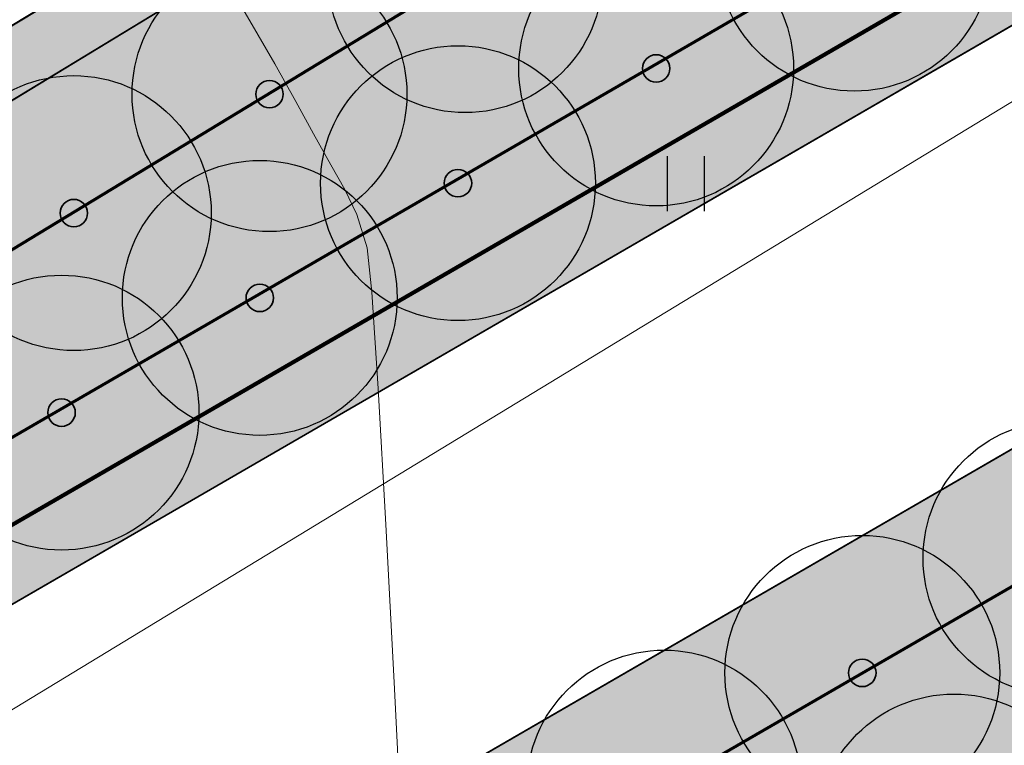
# Model space of a CAD drawing. Header units: millimetres. Extents: x -76021 to 1074922, y 19208 to 400534.
# Tile 70 of 108: x 169546 to 180296, y 279977 to 287895. Entities that reach past the tile are written whole.
import ezdxf

# ---------------------------------------------------------------- set-up
doc = ezdxf.new("R2010")
doc.units = ezdxf.units.MM
doc.layers.get('Defpoints').update_dxf_attribs({"color": 4, "lineweight": 30})
for name, color, linetype in [('(031) Горизонтали', 42, 'Continuous'), ('(036) Растительность', 7, 'Continuous'), ('(040) Ограда', 7, 'Continuous'), ('GLUXOY OG', 7, 'Continuous')]:
    doc.layers.add(name, color=color, linetype=linetype)
doc.layers.add('В3', color=5, linetype='производственный водопровод', lineweight=50)
doc.styles.add('BLACK', font='tahomabd.ttf')
doc.styles.get("Standard").update_dxf_attribs({"font": 'arial.ttf'})
doc.linetypes.add('ОГРАДА_БЕТ', pattern='A,4,["|",Standard,S=0.8,R=0,X=0,Y=-0.8],4', length=8)
doc.linetypes.add('ОГРАДА_ГЛИН', pattern='A,4,["|",Standard,S=0.8,R=0,X=0,Y=-0.8],0.5,["|",Standard,S=0.8,R=0,X=0,Y=-0.8],3.5', length=8)
doc.linetypes.add('производственный водопровод', pattern='A,5,-0.5,["В3",Standard,S=0.7,R=0,X=0,Y=-0.35],-2', length=7.5)
doc.dimstyles.new('genplan dimension', dxfattribs={"dimtxt": 1100, "dimasz": 450, "dimexe": 450, "dimexo": 0, "dimgap": 80, "dimtad": 1, "dimlfac": 0.001, "dimtxsty": 'BLACK', "dimblk": 'OBLIQUE', "dimcen": 0, "dimclrd": 186, "dimclre": 186, "dimclrt": 186, "dimadec": 1, "dimazin": 0, "dimtfac": 1, "dimtmove": 0, "dimatfit": 3, "dimldrblk": 'OBLIQUE', "dimfxl": 1, "dimlwd": 9, "dimlwe": 9, "dimarcsym": 0})

# ---------------------------------------------------------------- blocks, each defined once
blk = doc.blocks.new('_OBLIQUE')
at = {"color": 0, "linetype": 'ByBlock'}
blk.add_line((-0.5, -0.5), (0.5, 0.5), dxfattribs=at)
blk = doc.blocks.new('*D290')
at = {"color": 186, "lineweight": 9, "transparency": 16777216}
for p, q in [((2255842.21373015, -554331.2133756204), (2330361.64044784, -509046.6128842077)), ((2330349.808324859, -509027.1421808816), (2330595.333913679, -509431.1741459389)), ((2255830.381608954, -554311.7426752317), (2256075.907195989, -554715.7746373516))]:
    blk.add_line(p, q, dxfattribs=at)
at = {"layer": 'Defpoints', "color": 0, "transparency": 16777216}
for p in [(2330349.808324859, -509027.1421808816), (2330361.64044784, -509046.6128842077), (2255830.381608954, -554311.7426752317)]:
    blk.add_point(p, dxfattribs=at)
at = {"color": 186, "lineweight": 9, "transparency": 16777216}
for p, xscale, yscale, zscale, rotation in [((2330361.64044784, -509046.6128842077), 450.0000000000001, 450.0000000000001, 450.0000000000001, 31.28656990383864), ((2255842.21373015, -554331.2133756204), 450, 450, 450, 211.2865699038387)]:
    blk.add_blockref('_OBLIQUE', p, dxfattribs=dict(at, xscale=xscale, yscale=yscale, zscale=zscale, rotation=rotation))
at = {"color": 186, "transparency": 16777216, "insert": (2292697.259500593, -531023.0002948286), "char_height": 1100, "attachment_point": 5, "rotation": 31.28656990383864, "style": 'BLACK'}
blk.add_mtext('87,2', dxfattribs=at)
blk = doc.blocks.new('I04010')
for p, q in [((-0.4122729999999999, 0.0071460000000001), (-0.4122729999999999, 1.207145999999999)), ((0.3877269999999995, 1.207145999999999), (0.3877269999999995, 0.0071460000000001))]:
    blk.add_line(p, q)
blk = doc.blocks.new('A$C05d28b1e')
at = {"layer": '(031) Горизонтали', "color": 42, "linetype": 'Continuous', "lineweight": 0, "ltscale": 600}
blk.add_lwpolyline([(-101011.7616872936, 73893.19719672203), (-101109.272908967, 75866.46392606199), (-101202.7453450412, 77660.6342601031), (-101287.1310437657, 79146.93015097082), (-101357.3820533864, 80196.57355074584), (-101408.4504221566, 80680.78641158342), (-101521.9669854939, 81044.44443070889), (-101650.5839243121, 81318.20806139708), (-101804.7058933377, 81584.4771605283), (-101994.7375473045, 81925.65158501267), (-102184.9705063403, 82278.69662994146), (-102416.4093635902, 82689.19715802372), (-102687.6554045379, 83158.8261539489), (-102997.3099146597, 83689.2566023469)], dxfattribs=at)
at = {"layer": '(040) Ограда', "linetype": 'ОГРАДА_БЕТ', "ltscale": 600, "flags": 128}
blk.add_lwpolyline([(-64714.22453771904, 129604.5693745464), (-68996.00000000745, 126975), (-60133, 110541), (-137151.0000000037, 63738), (-199777.9999999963, 25699), (-120282.0000000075, -95139.0000000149), (-115667.8203322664, -101674.2387862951)], dxfattribs=at)
at = {"layer": '(036) Растительность', "linetype": 'Continuous', "xscale": 500, "yscale": 500, "zscale": 500}
blk.add_blockref('I04010', (-97924.1780786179, 81078.43723458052), dxfattribs=at)
blk = doc.blocks.new('фонтан разбрызгиватель')
h = blk.add_hatch(color=256)
h.dxf.hatch_style = 1
h.set_gradient(color1=(0, 0, 255), color2=(0, 0, 255), tint=1)
h.paths.add_polyline_path([(150, 3.552713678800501e-15, 1), (-150, 0, 1)])
at = {"lineweight": 35}
blk.add_circle((0, 0), 150, dxfattribs=at)
blk = doc.blocks.new('A$C2cdd6916')
dim = blk.add_linear_dim(base=(19119.19873189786, 52493.96583542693), p1=(-55412.06010698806, 7228.836044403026), p2=(19107.36660891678, 52513.43653875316), angle=31.28656990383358, dimstyle='genplan dimension')
dim.commit()
dim.dimension.update_dxf_attribs({"geometry": '*D290', "text_midpoint": (-18545.18221534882, 30517.57842480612), "insert": (-2311242.441715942, 561540.5787196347)})

msp = doc.modelspace()

# ---------------------------------------------------------------- block references
at = {"color": 5, "lineweight": 50}
msp.add_blockref('A$C05d28b1e', (274748.0189126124, 204725.4916361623), dxfattribs=at)

# ---------------------------------------------------------------- next in the draw order: hatches: boundary and pattern name
at = {"true_color": 0xb1ab95}
h = msp.add_hatch(color=253, dxfattribs=at)
h.dxf.hatch_style = 1
edge = h.paths.add_edge_path(flags=17)
edge.add_line((190328.8115194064, 64219.34350759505), (189915.2989301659, 64787.52197525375))
edge.add_line((189915.2989301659, 64787.52197525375), (188931.7371165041, 63929.74618648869))
edge.add_line((188931.7371165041, 63929.74618648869), (151545.0957390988, 115300.0917611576))
edge.add_line((151545.0957390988, 115300.0917611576), (96229.85692333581, 199382.0937237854))
edge.add_arc((101661.2419605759, 203797.9805630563), 7000.000000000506, 211.2865698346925, 219.1121955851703, ccw=False)
edge.add_line((95679.17788481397, 200162.748879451), (95229.83590038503, 200902.1770030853))
edge.add_line((95229.8359003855, 200902.1770030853), (75953.59151628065, 230203.0577881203))
edge.add_line((75953.59151628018, 230203.0577881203), (203746.1376435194, 307844.0417010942))
edge.add_line((203746.1376435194, 307844.0417010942), (208840.8149549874, 298765.7102158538))
edge.add_line((208840.8149549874, 298765.7102158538), (206029.762004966, 297103.9444845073))
edge.add_line((206029.7620049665, 297103.9444845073), (209083.0761358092, 291938.9398554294))
edge.add_line((209083.0761358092, 291938.9398554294), (211777.9208457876, 293532.0085986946))
edge.add_line((211777.9208457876, 293532.0085986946), (265113.0759293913, 198492.7768546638))
edge.add_line((265113.0759293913, 198492.7768546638), (234488.7766821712, 178231.3811968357))
edge.add_line((234488.7766821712, 178231.3811968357), (234257.3093723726, 173182.1926990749))
edge.add_line((234257.3093723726, 173182.1926990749), (235613.6937479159, 171344.20502375))
edge.add_line((235613.6937479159, 171344.20502375), (214742.6378491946, 152596.9864922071))
edge.add_line((214742.6378491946, 152596.9864922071), (245709.9505198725, 112669.3462957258))
edge.add_line((245709.9505198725, 112669.3462957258), (199133.622313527, 72677.8930969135))
edge.add_line((199133.622313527, 72677.8930969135), (196266.373438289, 76016.19928271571))
edge.add_line((196266.373438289, 76016.19928271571), (191895.9370879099, 72262.46070618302))
edge.add_line((191895.9370879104, 72262.46070618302), (194913.0877567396, 68116.80688964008))
edge.add_line((194913.0877567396, 68116.80688964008), (196023.6318268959, 69085.32539300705))
edge.add_line((196023.6318268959, 69085.32539300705), (193482.8209173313, 72043.56346212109))
edge.add_line((193482.8209173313, 72043.56346212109), (196137.9211900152, 74324.01134400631))
edge.add_line((196137.9211900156, 74324.01134400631), (198679.2696412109, 71365.14742111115))
edge.add_line((198679.2696412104, 71365.14742111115), (246671.2362948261, 112572.0987257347))
edge.add_line((246671.2362948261, 112572.0987257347), (215694.8803442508, 152511.3988563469))
edge.add_line((215694.8803442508, 152511.3988563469), (236554.4461256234, 171248.2965041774))
edge.add_line((236554.4461256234, 171248.2965041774), (234967.9427161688, 173398.1102044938))
edge.add_line((234967.9427161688, 173398.1102044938), (235171.7490106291, 177843.9060218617))
edge.add_line((235171.7490106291, 177843.9060218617), (266041.9258541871, 198267.9771819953))
edge.add_line((266041.9258541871, 198267.9771819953), (204001.9566487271, 308818.532467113))
edge.add_line((204001.9566487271, 308818.532467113), (74969.9921882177, 230424.5339082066))
edge.add_line((74969.99218821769, 230424.5339082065), (150969.3871510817, 114901.5530220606))
edge.add_line((150969.3871510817, 114901.5530220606), (188815.639498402, 62899.68844796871))
edge.add_line((188815.639498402, 62899.68844796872), (190328.8115194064, 64219.34350759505))
h.paths.add_polyline_path([(150640.4108150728, 114673.816599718), (74407.93542932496, 230551.0916911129), (204148.1389374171, 309375.3843334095), (266572.6972397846, 198139.5202261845), (235562.0189126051, 177622.4916361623), (235374.0189126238, 173521.4916361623), (237092.018912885, 171193.4916358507), (216239.0189128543, 152462.4916358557), (247218.7345077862, 112518.8597547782), (198939.8664395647, 71061.73744806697), (199460.8595321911, 70455.15094666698), (196805.7592595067, 68174.70306478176), (196284.2618846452, 68781.87669641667), (195149.3806648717, 67792.1334795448), (196323.6013511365, 66178.71969820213), (201153.0474708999, 70326.6986983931), (200306.3625593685, 71312.48458604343), (248180.0016167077, 112421.6362517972), (217191.26140791, 152376.9039999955), (238032.7712905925, 171097.5831162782), (236084.6522564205, 173737.4091415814), (236244.9912410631, 177235.0164611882), (267501.5471645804, 197914.7205535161), (204403.9579426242, 310349.8750994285), (73424.33610126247, 230772.5678111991), (150064.7022270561, 114275.277860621), (188633.2003842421, 61281.0262874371), (190978.6170167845, 63326.49162984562), (190565.1044275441, 63894.67009750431), (188749.2980023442, 62311.08402595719)])
at = {"true_color": 0xbdffbd, "transparency": 33554687}
h = msp.add_hatch(color=254, dxfattribs=at)
h.dxf.hatch_style = 1
h.paths.add_polyline_path([(214820.8800540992, 216948.7253162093), (217126.1156239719, 218322.0207615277), (215603.6625730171, 220877.6346598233), (209171.3314113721, 217045.7091063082), (215496.6642266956, 206427.9048698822), (221928.9953883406, 210259.8304233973), (220406.5423373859, 212815.4443216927), (218101.3067675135, 211442.1488763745)], flags=16)
h.paths.add_polyline_path([(224023.6489053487, 225893.6638374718), (217321.8775845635, 221901.2249949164), (218844.3306355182, 219345.6110966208), (221149.5662053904, 220718.9065419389), (224429.9929188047, 215212.3301021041), (222124.7573489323, 213839.0346567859), (223647.210399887, 211283.4207584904), (230348.9817206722, 215275.8596010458)], flags=16)
h.paths.add_polyline_path([(198145.9180665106, 256389.507595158), (196714.6222119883, 258810.6963092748), (195945.5755586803, 258343.3554829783), (195452.2226863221, 259155.207035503), (180753.4366827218, 250222.9234517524), (181792.0743087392, 248513.7622885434), (184954.0224606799, 250435.2418966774), (185778.5186348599, 249078.4675946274)], flags=17)
h.paths.add_polyline_path([(112361.9479704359, 220188.4503307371), (111031.9257359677, 219380.2110810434), (111784.9358170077, 218141.0728544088), (110930.4036978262, 217621.7834914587), (111501.6587876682, 216681.7376184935), (112356.2343066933, 217201.0533550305), (113109.2443877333, 215961.9151283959), (114308.0171651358, 216690.3955891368)], flags=17)
h.paths.add_polyline_path([(105307.4471395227, 232868.8987692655), (103501.6980646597, 231771.5657776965), (104254.7081456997, 230532.427551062), (103400.2809094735, 230013.2019242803), (108385.7459097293, 221809.2211079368), (109240.2780289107, 222328.510470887), (109993.2881099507, 221089.3722442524), (111388.9133730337, 221937.4777016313)], flags=17)
h.paths.add_polyline_path([(156979.3206527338, 232925.0673546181), (156752.8632677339, 233297.7210673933), (159914.8114196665, 235219.2006755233), (158876.1737936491, 236928.3618387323), (144177.3877900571, 227996.0782549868), (144670.7406624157, 227184.2267024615), (143901.6940091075, 226716.8858761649), (144568.74273966, 225588.5022138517)], flags=17)
h.paths.add_polyline_path([(142502.740888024, 224367.1765615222), (141850.5488729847, 225470.4285141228), (141081.5022196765, 225003.087687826), (140588.1493473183, 225814.9392403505), (140331.7751728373, 225659.143596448), (141058.82151105, 224462.7307822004), (136016.7960795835, 221398.7497854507), (135886.9663763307, 221612.3949308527), (132969.5134724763, 219839.4922793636), (133454.8570661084, 219018.4821243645)], flags=17)
edge = h.paths.add_edge_path(flags=17)
edge.add_line((209900.1426716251, 266779.7772694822), (204300.5454405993, 276526.4190539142))
edge.add_line((204300.5454405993, 276526.4190539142), (202947.913577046, 275704.4401920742))
edge.add_line((202947.913577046, 275704.4401920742), (208270.9314103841, 266944.9892306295))
edge.add_line((208270.9314103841, 266944.9892306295), (204339.8607350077, 264556.1226907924))
edge.add_line((204339.8607350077, 264556.1226907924), (205066.9070732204, 263359.7098765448))
edge.add_line((205066.9070732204, 263359.7098765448), (200024.8816417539, 260295.7288797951))
edge.add_line((200024.8816417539, 260295.7288797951), (199297.8353035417, 261492.1416940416))
edge.add_line((199297.8353035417, 261492.1416940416), (199041.4611290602, 261336.3460501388))
edge.add_line((199041.4611290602, 261336.3460501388), (199534.8140014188, 260524.4944976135))
edge.add_line((199534.8140014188, 260524.4944976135), (198765.7673481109, 260057.1536713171))
edge.add_line((198765.7673481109, 260057.1536713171), (200211.9199181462, 257610.8332474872))
edge.add_line((200211.9199181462, 257610.8332474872), (208825.5364367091, 262702.8087484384))
edge.add_arc((207298.8793712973, 265285.3110629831), 2999.999999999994, 300.5896344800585, 389.8780372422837)
edge = h.paths.add_edge_path(flags=17)
edge.add_line((103051.5675112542, 200547.2891192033), (115708.5556294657, 208238.79553633))
edge.add_arc((114150.5991936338, 210802.5372830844), 3000.000000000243, 301.2865698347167, 389.0884551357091)
edge.add_line((116772.209793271, 212261.0152101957), (115281.051762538, 214941.3682182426))
edge.add_line((115281.051762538, 214941.3682182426), (114147.8820137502, 214252.7539651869))
edge.add_line((114147.8820137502, 214252.7539651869), (114900.8920947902, 213013.6157385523))
edge.add_line((114900.8920947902, 213013.6157385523), (114046.3165757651, 212494.3000020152))
edge.add_line((114046.3165757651, 212494.3000020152), (114409.7896270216, 211896.176067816))
edge.add_line((114409.7896270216, 211896.176067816), (101761.8205277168, 204210.1503833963))
edge.add_line((101761.8205277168, 204210.1503833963), (101398.4063783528, 204808.1773898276))
edge.add_line((101398.4063783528, 204808.1773898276), (100543.8077135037, 204288.847587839))
edge.add_line((100543.8077135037, 204288.847587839), (99790.79763168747, 205527.985815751))
edge.add_line((99790.79763168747, 205527.985815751), (97397.99005966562, 204073.9041161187))
edge.add_line((97397.99005966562, 204073.9041161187), (98929.8693286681, 201553.0744301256))
edge.add_arc((101493.6110754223, 203111.0308659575), 3000.000000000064, 211.2865698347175, 301.2865698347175)
h.paths.add_polyline_path([(97999.14992540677, 208476.2852043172), (98853.7485902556, 208995.6150063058), (98282.49350041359, 209935.660879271), (97427.85143572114, 209416.3047036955), (96674.8413539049, 210655.4429316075), (94282.07718811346, 209201.3876094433), (96359.35243577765, 205783.0652806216), (98752.16000567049, 207237.1469789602)], flags=17)
h.paths.add_polyline_path([(90752.37071206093, 222327.0793120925), (89897.62376441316, 221807.6594003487), (89144.61368259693, 223046.7976282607), (86751.95441519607, 221592.8060516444), (93243.43956422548, 210910.5487739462), (95636.20372788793, 212364.6040948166), (94883.19364762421, 213603.7423201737), (95737.83571231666, 214123.0984957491)], flags=17)
edge = h.paths.add_edge_path(flags=17)
edge.add_line((100492.1544576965, 234798.7562548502), (100855.6231213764, 234200.6395407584))
edge.add_line((100855.6231213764, 234200.6395407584), (101710.0503576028, 234719.8651675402))
edge.add_line((101710.0503576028, 234719.8651675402), (102463.0604386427, 233480.7269409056))
edge.add_line((102463.0604386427, 233480.7269409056), (104334.4125421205, 234617.9261401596))
edge.add_line((104334.4125421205, 234617.9261401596), (103714.5570330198, 235732.114941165))
edge.add_arc((101092.9464333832, 234273.6370140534), 2999.999999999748, 29.08845513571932, 121.286569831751)
edge.add_line((99534.98999768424, 236837.378760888), (85997.6410544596, 228610.8871751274))
edge.add_arc((87555.59749015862, 226047.1454282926), 2999.999999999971, 121.2865698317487, 211.2865698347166)
edge.add_line((84991.85574340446, 224489.1889924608), (85713.3167913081, 223301.9672161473))
edge.add_line((85713.3167913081, 223301.9672161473), (88105.97605657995, 224755.9587914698))
edge.add_line((88105.97605657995, 224755.9587914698), (87352.96597631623, 225995.0970168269))
edge.add_line((87352.96597631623, 225995.0970168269), (88207.712923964, 226514.5169285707))
edge.add_line((88207.712923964, 226514.5169285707), (87844.1853583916, 227112.7305704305))
edge.add_line((87844.1853583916, 227112.7305704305), (100492.1544576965, 234798.7562548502))
edge = h.paths.add_edge_path(flags=17)
edge.add_line((206429.5260647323, 217740.3337827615), (224718.2735818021, 228635.4691841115))
edge.add_line((224718.2735818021, 228635.4691841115), (228392.671244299, 222467.5668450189))
edge.add_line((228392.671244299, 222467.5668450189), (233629.6400466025, 225476.2868388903))
edge.add_line((233629.6400466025, 225476.2868388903), (230763.0187299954, 230465.9191189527))
edge.add_arc((228161.7554297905, 228971.4529122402), 2999.999999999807, 29.87803724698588, 120.0993965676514)
edge.add_line((226657.2505534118, 231566.9230193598), (203230.4818343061, 217987.2298150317))
edge.add_arc((204734.9867106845, 215391.759707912), 2999.999999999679, 120.0993965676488, 209.6273998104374)
edge.add_line((202127.2108544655, 213908.6868561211), (205080.5429171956, 208715.6661361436))
edge.add_line((205080.5429171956, 208715.6661361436), (210103.8834394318, 211572.4990714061))
edge.add_line((210103.8834394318, 211572.4990714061), (206429.5260647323, 217740.3337827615))
edge = h.paths.add_edge_path(flags=17)
edge.add_line((215489.0996818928, 196338.8022293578), (220126.3913766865, 198832.9888262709))
edge.add_arc((218705.3361244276, 201475.0717110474), 3000.000000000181, 298.2737704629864, 330.6005223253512)
edge.add_line((221318.9909833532, 200002.384276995), (224444.8141732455, 205549.945001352))
edge.add_arc((227058.4690321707, 204077.2575672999), 2999.999999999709, 120.9636571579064, 150.6005223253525, ccw=False)
edge.add_line((225514.9862276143, 206649.7390214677), (237068.7907628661, 213581.994489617))
edge.add_arc((235525.3079583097, 216154.4759437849), 2999.99999999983, 300.9636571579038, 389.8780372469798)
edge.add_line((238126.5712585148, 217648.9421504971), (236200.48088148, 221001.4891590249))
edge.add_line((236200.48088148, 221001.4891590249), (234625.9508510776, 223742.1113054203))
edge.add_line((234625.9508510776, 223742.1113054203), (229416.3894048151, 220749.137263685))
edge.add_line((229416.3894048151, 220749.137263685), (233090.787067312, 214581.2349245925))
edge.add_line((233090.787067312, 214581.2349245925), (214802.0395502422, 203686.0995232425))
edge.add_line((214802.0395502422, 203686.0995232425), (211127.6821755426, 209853.9342345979))
edge.add_line((211127.6821755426, 209853.9342345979), (206069.258151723, 206977.1488986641))
edge.add_line((206069.258151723, 206977.1488986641), (211460.2685734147, 197497.8122623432))
edge.add_arc((214068.0444296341, 198980.885114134), 2999.99999999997, 209.6273998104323, 298.2737704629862)
edge = h.paths.add_edge_path(flags=17)
edge.add_line((194192.9728349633, 196985.9511812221), (199241.3180521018, 187599.8654020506))
edge.add_line((199241.3180521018, 187599.8654020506), (206679.6983444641, 191600.6291342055))
edge.add_arc((205258.6430922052, 194242.7120189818), 3000.000000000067, 298.2737704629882, 389.6273998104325)
edge.add_line((207866.4189484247, 195725.7848707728), (202800.9094800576, 204632.7736779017))
edge.add_line((202800.9094800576, 204632.7736779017), (195139.3172180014, 200275.5358968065))
edge.add_arc((192052.2705328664, 199382.7002930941), 3213.566967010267, -6.30961949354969e-12, 16.13092597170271, ccw=False)
edge.add_arc((192052.2705328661, 199382.7002930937), 3213.566967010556, 311.77024430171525, 359.9999999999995, ccw=False)
edge = h.paths.add_edge_path(flags=17)
edge.add_line((190745.2686859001, 183030.2299659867), (197920.2766097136, 186889.3377759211))
edge.add_line((197920.2766097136, 186889.3377759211), (192871.9313925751, 196275.4235550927))
edge.add_arc((192052.2705328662, 199382.7002930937), 3213.566967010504, 223.1238736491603, 284.77729662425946, ccw=False)
edge.add_line((189706.7602736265, 197185.9767612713), (182063.1853497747, 192838.9856526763))
edge.add_line((182063.1853497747, 192838.9856526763), (186682.1305488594, 184251.2575985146))
edge.add_arc((189324.2134336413, 185672.3128507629), 2999.999999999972, 208.2737704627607, 298.2737704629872)
edge = h.paths.add_edge_path(flags=17)
edge.add_line((189911.5682307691, 201779.4494049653), (188415.0981299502, 204561.7465990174))
edge.add_line((188415.0981299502, 204561.7465990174), (188128.9854640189, 204387.8792151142))
edge.add_line((188128.9854640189, 204387.8792151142), (185951.4586267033, 207971.1735315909))
edge.add_line((185951.4586267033, 207971.1735315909), (179296.8900734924, 204113.7487009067))
edge.add_arc((180801.3949498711, 201518.2785937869), 2999.999999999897, 120.0993965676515, 208.273770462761)
edge.add_line((178159.3120650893, 200097.2233415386), (181352.4593855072, 194160.3958532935))
edge.add_line((181352.4593855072, 194160.3958532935), (188965.223847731, 198489.864689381))
edge.add_arc((192052.2705328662, 199382.7002930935), 3213.566967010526, 179.9999999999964, 196.1309259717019, ccw=False)
edge.add_arc((192052.2705328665, 199382.7002930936), 3213.566967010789, 131.7702443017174, 179.9999999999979, ccw=False)
edge = h.paths.add_edge_path(flags=17)
edge.add_line((202059.3730541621, 205936.6616060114), (198690.90197442, 211859.6461333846))
edge.add_arc((196083.1261182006, 210376.5732815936), 3000.000000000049, 29.62739981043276, 120.0993965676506)
edge.add_line((194578.6212418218, 212972.0433887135), (194085.6776655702, 212686.3009283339))
edge.add_line((194085.6776655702, 212686.3009283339), (196162.0429310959, 209269.4760573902))
edge.add_line((196162.0429310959, 209269.4760573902), (189698.7432330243, 205341.8029981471))
edge.add_line((189698.7432330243, 205341.8029981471), (191232.6096731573, 202489.9770310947))
edge.add_arc((192052.2705328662, 199382.7002930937), 3213.566967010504, 43.123873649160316, 104.77729662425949, ccw=False)
edge.add_line((194397.7807921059, 201579.4238249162), (202059.3730541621, 205936.6616060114))
edge = h.paths.add_edge_path(flags=17)
edge.add_line((164213.3013144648, 219576.7748846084), (163356.425273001, 220986.8328442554))
edge.add_line((163356.425273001, 220986.8328442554), (167159.3088611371, 223297.8015621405))
edge.add_line((167159.3088611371, 223297.8015621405), (163861.6343985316, 228724.3882553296))
edge.add_line((163861.6343985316, 228724.3882553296), (160699.6862465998, 226802.9086471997))
edge.add_line((160699.6862465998, 226802.9086471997), (159056.7495894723, 229506.492127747))
edge.add_line((159056.7495894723, 229506.492127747), (146556.0182203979, 222116.6323936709))
edge.add_arc((148266.2624116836, 219651.8677383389), 3000.000000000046, 124.7559020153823, 210.589634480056)
edge.add_line((145683.7600971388, 218125.2106729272), (151374.6735680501, 208498.4270661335))
edge.add_line((151374.6735680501, 208498.4270661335), (153745.9948775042, 209939.4518146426))
edge.add_line((153745.9948775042, 209939.4518146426), (152291.9022010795, 212332.2774431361))
edge.add_line((152291.9022010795, 212332.2774431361), (164213.3013144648, 219576.7748846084))
h.paths.add_polyline_path([(183974.4349599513, 211224.52386795), (183689.6048947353, 211693.2344878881), (183143.5248591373, 212591.8527985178), (182972.6087428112, 212487.9890359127), (183388.0637932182, 211804.3245706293), (176636.8771985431, 207701.7059478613), (176221.4221481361, 208385.3704131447), (172290.3514727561, 205996.5038733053), (172082.6239475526, 206338.3361059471), (160289.4119214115, 199171.7364864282), (158835.3192449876, 201564.5621149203), (156421.9761094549, 200098.0011849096), (158829.7007375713, 195944.3574203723)], flags=17)
edge = h.paths.add_edge_path(flags=17)
edge.add_line((138322.9200418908, 217249.6019040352), (127699.7112266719, 210969.6474955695))
edge.add_arc((129226.3682920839, 208387.1451810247), 3000.00000000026, 120.5896344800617, 209.0884551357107)
edge.add_line((126604.7576924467, 206928.6672539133), (137798.0282308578, 186808.7901254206))
edge.add_arc((140419.6388304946, 188267.268052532), 2999.999999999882, 209.0884551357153, 301.2865699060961)
edge.add_line((141977.5952695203, 185703.5263077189), (155410.6444996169, 193866.6361787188))
edge.add_line((155410.6444996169, 193866.6361787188), (153002.9198715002, 198020.2799432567))
edge.add_line((153002.9198715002, 198020.2799432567), (151998.6745921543, 197410.0116108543))
edge.add_line((151998.6745921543, 197410.0116108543), (146909.3502246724, 205784.9013105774))
edge.add_line((146909.3502246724, 205784.9013105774), (147956.0983411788, 206420.9981293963))
edge.add_line((147956.0983411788, 206420.9981293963), (142240.4236777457, 216089.667919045))
edge.add_arc((139657.9213632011, 214563.0108536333), 2999.99999999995, 30.58963448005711, 116.4233669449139)
edge = h.paths.add_edge_path(flags=17)
edge.add_line((196998.758207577, 251064.703188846), (187855.9475715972, 245659.8923677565))
edge.add_line((187855.9475715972, 245659.8923677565), (188900.8454395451, 243940.4294764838))
edge.add_line((188900.8454395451, 243940.4294764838), (185738.8972876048, 242018.9498683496))
edge.add_line((185738.8972876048, 242018.9498683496), (189036.5717502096, 236592.3631751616))
edge.add_line((189036.5717502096, 236592.3631751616), (192839.4553383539, 238903.3318930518))
edge.add_line((192839.4553383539, 238903.3318930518), (193696.3313798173, 237493.2739334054))
edge.add_line((193696.3313798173, 237493.2739334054), (204596.1777995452, 244108.0986252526))
edge.add_line((204596.1777995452, 244108.0986252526), (201107.9187848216, 250008.8586474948))
edge.add_arc((198525.4164702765, 248482.201582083), 3000.000000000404, 30.5896344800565, 120.5896610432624)
edge = h.paths.add_edge_path(flags=17)
edge.add_arc((212280.8176183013, 256613.7646137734), 2999.9999999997, 29.87803724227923, 120.5896344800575)
edge.add_line((210754.1605528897, 259196.2669283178), (205607.1004533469, 256153.5607813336))
edge.add_arc((207133.7575187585, 253571.058466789), 2999.99999999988, 120.589634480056, 210.5896344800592)
edge.add_line((204551.255204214, 252044.4014013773), (208039.514218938, 246143.6413791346))
edge.add_line((208039.514218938, 246143.6413791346), (209464.3959163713, 243798.8847494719))
edge.add_line((209464.3959163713, 243798.8847494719), (213908.4678224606, 246499.4962504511))
edge.add_line((213908.4678224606, 246499.4962504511), (215414.1784507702, 244021.7291597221))
edge.add_line((215414.1784507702, 244021.7291597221), (221098.7118912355, 247287.5819956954))
edge.add_line((221098.7118912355, 247287.5819956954), (214882.0809186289, 258108.2308202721))
edge = h.paths.add_edge_path(flags=17)
edge.add_line((225781.4275314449, 239136.8614991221), (223091.3334999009, 243819.2309285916))
edge.add_line((223091.3334999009, 243819.2309285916), (217492.0815616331, 240602.3736414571))
edge.add_line((217492.0815616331, 240602.3736414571), (218997.7921899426, 238124.606550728))
edge.add_line((218997.7921899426, 238124.606550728), (214553.9731655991, 235424.148723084))
edge.add_line((214553.9731655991, 235424.148723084), (217362.4902366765, 230802.5095836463))
edge.add_line((217362.4902366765, 230802.5095836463), (224684.6691074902, 235046.9251854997))
edge.add_arc((223180.1642311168, 237642.395292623), 3000.000000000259, 300.0993965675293, 389.8780372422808)
h.paths.add_polyline_path([(213901.1204328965, 228796.0723935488), (212589.7435156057, 230954.0478425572), (201822.0281873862, 224410.6307986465), (202029.7557125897, 224068.7985660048), (198098.6850372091, 221679.9320261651), (198514.1400876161, 220996.2675608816), (191762.9534929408, 216893.6489381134), (191347.4984425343, 217577.3134033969), (191176.5823262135, 217473.4496407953), (192007.9564239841, 216105.3571661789)], flags=17)
h.paths.add_polyline_path([(220749.6149157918, 219078.2306395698), (222796.7955859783, 215641.8006164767), (218501.2580571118, 213082.8247787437), (216454.0773869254, 216519.2548018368)], flags=16)
edge = h.paths.add_edge_path(flags=17)
edge.add_line((126035.6612326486, 228965.7470213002), (124411.9581276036, 227979.0412765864))
edge.add_line((124411.9581276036, 227979.0412765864), (123678.8894279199, 229185.3643676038))
edge.add_line((123678.8894279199, 229185.3643676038), (116457.6880194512, 225168.0008190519))
edge.add_line((116457.6880194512, 225168.0008190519), (121741.4954621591, 215670.3695277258))
edge.add_arc((124363.1060617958, 217128.8474548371), 2999.999999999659, 209.0884551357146, 300.5896344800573)
edge.add_line((125889.7631272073, 214546.3451402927), (132421.8561402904, 218407.8192981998))
edge.add_line((132421.8561402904, 218407.8192981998), (131358.6790659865, 220206.2960598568))
edge.add_line((131358.6790659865, 220206.2960598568), (126035.6612326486, 228965.7470213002))
edge = h.paths.add_edge_path(flags=17)
edge.add_line((181938.3257366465, 178293.3791251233), (154215.0541750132, 163382.3023797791))
edge.add_arc((152793.9989227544, 166024.3852645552), 2999.999999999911, 209.0884551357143, 298.2737704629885, ccw=False)
edge.add_line((150172.3883231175, 164565.9073374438), (147155.1258125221, 169989.4295125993))
edge.add_line((147155.1258125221, 169989.4295125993), (155925.2097841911, 174868.4813036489))
edge.add_line((155925.2097841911, 174868.4813036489), (159609.9109477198, 168683.2833438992))
edge.add_line((159609.9109477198, 168683.2833438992), (174558.3815481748, 177588.51925921))
edge.add_line((174558.3815481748, 177588.51925921), (170873.947718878, 183773.2684674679))
edge.add_line((170873.947718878, 183773.2684674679), (179811.7554582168, 188580.505479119))
edge.add_line((179811.7554582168, 188580.505479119), (183159.3533691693, 182356.5172621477))
edge.add_arc((180517.2704843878, 180935.4620098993), 2999.999999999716, -61.72622953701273, 28.27377046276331, ccw=False)
edge = h.paths.add_edge_path(flags=17)
edge.add_line((143726.8553784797, 182085.8729428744), (170853.2707813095, 198570.284303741))
edge.add_arc((172411.2272203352, 196006.542558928), 2999.999999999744, 28.273794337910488, 121.2865699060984, ccw=False)
edge.add_line((175053.309512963, 197427.598912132), (178864.3852900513, 190341.8940689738))
edge.add_line((178864.3852900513, 190341.8940689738), (169849.3746297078, 185493.1331456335))
edge.add_line((169849.3746297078, 185493.1331456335), (166164.9408004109, 191677.8823538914))
edge.add_line((166164.9408004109, 191677.8823538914), (151216.4701999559, 182772.6464385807))
edge.add_line((151216.4701999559, 182772.6464385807), (154901.1713634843, 176587.448478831))
edge.add_line((154901.1713634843, 176587.448478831), (146182.8071944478, 171737.1699123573))
edge.add_line((146182.8071944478, 171737.1699123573), (142663.2012178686, 178063.65327095))
edge.add_arc((145284.811817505, 179522.1311980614), 2999.999999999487, 121.28656990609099, 209.0884551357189, ccw=False)
h.paths.add_polyline_path([(165470.3161239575, 188936.0770072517), (160573.4033410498, 186018.8445522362), (162108.7888436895, 183441.5220349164), (164428.3791092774, 184823.3689872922), (167703.8681815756, 179325.0809503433), (165384.2779159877, 177943.2339979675), (166919.6634186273, 175365.9114806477), (171816.576201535, 178283.1439356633)], flags=16)
h.paths.add_polyline_path([(163666.0629044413, 176919.6436628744), (161346.4726388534, 175537.7967104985), (158070.9835665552, 181036.0847474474), (160390.5738321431, 182417.9316998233), (158855.1883295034, 184995.254217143), (153958.2755465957, 182078.0217621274), (160304.5356241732, 171425.0886905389), (165201.448407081, 174342.3211455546)], flags=16)
h.paths.add_polyline_path([(164011.6043034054, 183178.2857793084), (159716.066774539, 180619.3099415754), (161763.2474447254, 177182.8799184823), (166058.7849735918, 179741.8557562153)], flags=16)
edge = h.paths.add_edge_path()
edge.add_arc((140227.1149719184, 162323.7074873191), 3000.000000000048, 15.94914245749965, 119.0884551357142)
edge.add_line((138768.637044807, 164945.3180869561), (136829.4704326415, 163866.5035211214))
edge.add_line((136829.4704326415, 163866.5035211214), (119327.7353073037, 195325.8307167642))
edge.add_line((119327.7353073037, 195325.8307167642), (121949.345906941, 196784.308643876))
edge.add_arc((120490.8679798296, 199405.9192435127), 2999.999999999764, 299.0884551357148, 389.0884551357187)
edge.add_line((123112.4785794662, 200864.3971706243), (121394.1241307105, 203953.1351988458))
edge.add_arc((118772.5135310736, 202494.6572717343), 2999.999999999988, 29.08845513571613, 121.2865698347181)
edge.add_line((117214.5570952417, 205058.3990184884), (105296.4736441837, 197815.9164872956))
edge.add_arc((101661.2419605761, 203797.9805630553), 6999.999999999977, 219.1121955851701, 301.28656983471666, ccw=False)
edge.add_line((96229.85692333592, 199382.0937237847), (151545.0957390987, 115300.0917611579))
edge.add_line((151545.0957390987, 115300.0917611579), (188931.7371165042, 63929.74618648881))
edge.add_line((188931.7371165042, 63929.74618648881), (189915.2989301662, 64787.52197525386))
edge.add_line((189915.2989301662, 64787.52197525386), (169182.6885089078, 93274.73887317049))
edge.add_line((169182.6885089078, 93274.73887317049), (148747.3285322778, 143403.5520653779))
edge.add_line((148747.3285322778, 143403.5520653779), (143111.6329168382, 163148.0594906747))
edge = h.paths.add_edge_path(flags=17)
edge.add_line((175632.1568957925, 273670.0737452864), (178792.1255034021, 272898.9716775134))
edge.add_line((178792.1255034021, 272898.9716775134), (179563.227571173, 276058.9402851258))
edge.add_line((179563.227571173, 276058.9402851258), (182723.1961787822, 275287.8382173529))
edge.add_line((182723.1961787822, 275287.8382173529), (183494.2982465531, 278447.8068249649))
edge.add_line((183494.2982465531, 278447.8068249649), (186654.2668541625, 277676.704757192))
edge.add_line((186654.2668541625, 277676.704757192), (187425.3689219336, 280836.6733648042))
edge.add_line((187425.3689219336, 280836.6733648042), (190585.3375295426, 280065.5712970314))
edge.add_line((190585.3375295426, 280065.5712970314), (191356.4395973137, 283225.5399046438))
edge.add_line((191356.4395973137, 283225.5399046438), (198084.5022487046, 281583.7441570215))
edge.add_line((198084.5022487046, 281583.7441570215), (199027.0565388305, 282156.5235831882))
edge.add_line((199027.0565388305, 282156.5235831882), (200507.1151559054, 279720.9689256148))
edge.add_line((200507.1151559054, 279720.9689256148), (201958.5073806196, 280602.9633256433))
edge.add_line((201958.5073806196, 280602.9633256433), (196948.466709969, 289323.4247673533))
edge.add_arc((194347.2034096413, 287828.9585608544), 2999.999999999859, 29.87803724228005, 120.0548210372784)
edge.add_line((192844.7182375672, 290425.5983717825), (161940.6008860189, 272543.650370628))
edge.add_arc((163443.0860580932, 269947.0105596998), 3000.000000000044, 120.0548210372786, 211.2865699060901)
edge.add_line((160879.3443132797, 268389.0541206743), (163966.9089127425, 263308.2199874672))
edge.add_line((163966.9089127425, 263308.2199874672), (164992.405610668, 263931.4025630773))
edge.add_line((164992.405610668, 263931.4025630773), (166082.9751179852, 262136.7833417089))
edge.add_line((166082.9751179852, 262136.7833417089), (166128.2197974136, 262164.2780142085))
edge.add_line((166128.2197974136, 262164.2780142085), (167770.0155450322, 268892.3406656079))
edge.add_line((167770.0155450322, 268892.3406656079), (170929.9841526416, 268121.238597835))
edge.add_line((170929.9841526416, 268121.238597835), (171701.0862204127, 271281.2072054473))
edge.add_line((171701.0862204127, 271281.2072054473), (174861.0548280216, 270510.1051376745))
edge.add_line((174861.0548280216, 270510.1051376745), (175632.1568957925, 273670.0737452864))
edge = h.paths.add_edge_path(flags=17)
edge.add_line((123057.3584845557, 235990.6098385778), (124699.1542321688, 242718.6724899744))
edge.add_line((124699.1542321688, 242718.6724899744), (127859.1228397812, 241947.5704222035))
edge.add_line((127859.1228397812, 241947.5704222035), (128630.2249075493, 245107.539029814))
edge.add_line((128630.2249075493, 245107.539029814), (131790.1935151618, 244336.4369620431))
edge.add_line((131790.1935151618, 244336.4369620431), (132561.2955829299, 247496.4055696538))
edge.add_line((132561.2955829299, 247496.4055696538), (135721.2641905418, 246725.3035018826))
edge.add_line((135721.2641905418, 246725.3035018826), (136492.3662583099, 249885.2721094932))
edge.add_line((136492.3662583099, 249885.2721094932), (139652.3348659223, 249114.1700417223))
edge.add_line((139652.3348659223, 249114.1700417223), (140423.4369336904, 252274.1386493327))
edge.add_line((140423.4369336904, 252274.1386493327), (143583.4055413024, 251503.0365815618))
edge.add_line((143583.4055413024, 251503.0365815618), (144354.5076090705, 254663.0051891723))
edge.add_line((144354.5076090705, 254663.0051891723), (147514.4762166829, 253891.9031214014))
edge.add_line((147514.4762166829, 253891.9031214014), (148285.578284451, 257051.8717290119))
edge.add_line((148285.578284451, 257051.8717290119), (155013.640935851, 255410.0759813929))
edge.add_line((155013.640935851, 255410.0759813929), (155058.8856152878, 255437.5706538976))
edge.add_line((155058.8856152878, 255437.5706538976), (153968.3161079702, 257232.189875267))
edge.add_line((153968.3161079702, 257232.189875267), (154993.8128058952, 257855.372450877))
edge.add_line((154993.8128058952, 257855.372450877), (151722.0079826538, 263239.3885864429))
edge.add_arc((149158.2662378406, 261681.432147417), 2999.999999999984, 31.28656990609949, 120.0548210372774)
edge.add_line((147655.7810657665, 264278.0719583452), (127050.7391705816, 252355.4441887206))
edge.add_line((127050.7391705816, 252355.4441887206), (110148.557772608, 242575.3904364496))
edge.add_arc((111651.0429446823, 239978.7506255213), 3000.000000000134, 120.0548210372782, 209.0884551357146)
edge.add_line((109029.4323450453, 238520.2726984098), (115485.3694013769, 226915.7412188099))
edge.add_line((115485.3694013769, 226915.7412188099), (122639.4869877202, 230895.7840936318))
edge.add_line((122639.4869877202, 230895.7840936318), (121971.1597064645, 231995.5700101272))
edge.add_line((121971.1597064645, 231995.5700101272), (123594.8628115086, 232982.2757548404))
edge.add_line((123594.8628115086, 232982.2757548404), (122114.8041944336, 235417.8304124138))
edge.add_line((122114.8041944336, 235417.8304124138), (123057.3584845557, 235990.6098385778))
edge = h.paths.add_edge_path(flags=17)
edge.add_arc((192052.2705328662, 199382.7002930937), 1697.05393394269, -180, 0, ccw=False)
edge.add_arc((192052.2705328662, 199382.7002930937), 1697.05393394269, 0, 180, ccw=False)
edge = h.paths.add_edge_path()
edge.add_line((194002.3969308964, 100264.8472664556), (182386.0377944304, 90725.1955109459))
edge.add_arc((180482.1004887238, 93043.60503817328), 3000.000000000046, 216.046620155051, 309.3937167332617, ccw=False)
edge.add_line((178056.4851077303, 91278.2750340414), (174519.7920753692, 96137.79534869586))
edge.add_arc((176945.4074563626, 97903.1253528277), 2999.999999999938, 129.3937167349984, 216.0466201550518, ccw=False)
edge.add_line((175041.4701505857, 100221.5348799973), (186386.6477079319, 109538.4853751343))
edge.add_arc((188290.5850137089, 107220.0758479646), 3000.00000000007, 39.393716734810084, 129.3937167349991, ccw=False)
edge.add_line((190608.9945408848, 109124.013153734), (194416.8691523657, 104487.194099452))
edge.add_arc((192098.4596251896, 102583.2567936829), 3000.000000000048, -50.60628326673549, 39.393716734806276, ccw=False)
h.paths.add_polyline_path([(225909.0974369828, 121284.1127244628), (227170.7738567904, 119739.0249970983), (227174.8170141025, 119742.3442395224)], flags=17)
edge = h.paths.add_edge_path()
edge.add_line((164910.9418021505, 145006.0709647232), (257456.2081396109, 212136.7389124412))
edge.add_line((257456.2081396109, 212136.7389124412), (211777.9208457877, 293532.0085986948))
edge.add_line((211777.9208457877, 293532.0085986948), (209083.0761358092, 291938.9398554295))
edge.add_line((209083.0761358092, 291938.9398554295), (206029.7620049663, 297103.9444845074))
edge.add_line((206029.7620049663, 297103.9444845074), (208840.8149549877, 298765.7102158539))
edge.add_line((208840.8149549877, 298765.7102158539), (203746.1376435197, 307844.0417010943))
edge.add_line((203746.1376435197, 307844.0417010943), (75953.59151628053, 230203.0577881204))
edge.add_line((75953.59151628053, 230203.0577881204), (95229.83590038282, 200902.1770030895))
edge.add_line((95229.83590038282, 200902.1770030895), (78625.25142780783, 228226.3469354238))
edge.add_line((78625.25142780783, 228226.3469354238), (77404.85222082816, 230234.6112962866))
edge.add_line((77404.85222082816, 230234.6112962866), (82147.77445123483, 233116.8307100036))
edge.add_line((82147.77445123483, 233116.8307100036), (83368.17366180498, 231108.5663432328))
edge.add_line((83368.17366180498, 231108.5663432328), (103750.0970635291, 243494.4272742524))
edge.add_line((103750.0970635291, 243494.4272742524), (190841.4046745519, 293887.7847859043))
edge.add_arc((194347.2034097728, 287828.9585606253), 7000.000000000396, 29.878037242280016, 120.05482104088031, ccw=False)
edge.add_line((200416.8177772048, 291316.0463757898), (232723.4201852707, 235083.2732043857))
edge.add_line((232723.4201852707, 235083.2732043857), (241594.922325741, 219641.56375895))
edge.add_arc((235525.3079583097, 216154.4759437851), 6999.999999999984, -59.036342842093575, 29.878037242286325, ccw=False)
edge.add_line((239126.7678356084, 210152.0192173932), (228480.3824426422, 203764.2130942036))
edge.add_arc((230023.8652471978, 201191.7316400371), 2999.999999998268, 120.9636571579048, 150.6005223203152)
edge.add_line((227410.2103884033, 202664.4190743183), (225088.4205453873, 198543.8180811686))
edge.add_arc((217247.4559690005, 202961.8803840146), 8999.999999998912, 298.2737704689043, 330.60052232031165, ccw=False)
edge.add_line((221510.621726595, 195035.6317301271), (158759.5676499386, 161284.7166788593))
edge.add_arc((160180.6229024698, 158642.6337942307), 2999.999999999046, 118.2737704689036, 165.4416731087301)
edge.add_line((157276.9461439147, 159396.7301288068), (154192.3388690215, 147519.331920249))
edge.add_arc((157096.0156275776, 146765.2355856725), 3000.000000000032, 165.4416731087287, 202.1786080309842)
edge.add_line((154317.9808545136, 145632.7503541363), (170267.5081430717, 106507.8768567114))
edge.add_arc((173045.5429161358, 107640.3620882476), 3000.000000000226, 202.1786080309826, 309.3937167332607)
edge.add_line((174949.4802218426, 105321.95256102), (183848.0646334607, 112629.6980780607))
edge.add_arc((181944.127327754, 114948.107605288), 2999.99999999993, 309.3937167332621, 399.3937167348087)
edge.add_line((184262.5368549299, 116852.0449110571), (182358.599549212, 119170.4544381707))
edge.add_line((182358.599549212, 119170.4544381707), (184450.9795166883, 120888.7704782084))
edge.add_line((184450.9795166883, 120888.7704782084), (164910.9418021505, 145006.0709647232))
h.paths.add_polyline_path([(232804.5179377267, 119188.7985941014), (230271.7811197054, 122278.0383425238), (230269.7595410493, 122276.3787213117)], flags=17)
edge = h.paths.add_edge_path()
edge.add_line((214580.1755717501, 86091.88017936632), (201888.8513756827, 101756.1528732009))
edge.add_line((201888.8513756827, 101756.1528732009), (198859.3895325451, 99077.57186931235))
edge.add_line((198859.3895325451, 99077.57186931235), (184472.6515712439, 87262.8140406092))
edge.add_arc((186376.588876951, 84944.40451338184), 3000.000000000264, 129.3937167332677, 216.046620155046)
edge.add_line((183950.9734959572, 83179.07450925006), (191895.9370879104, 72262.46070618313))
edge.add_line((191895.9370879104, 72262.46070618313), (196266.3734382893, 76016.19928271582))
edge.add_line((196266.3734382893, 76016.19928271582), (199133.6223135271, 72677.89309691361))
edge.add_line((199133.6223135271, 72677.89309691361), (214580.1755717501, 86091.88017936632))

# ---------------------------------------------------------------- next in the draw order: linework, layer by layer
for points in [[(246671.2362948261, 112572.0987257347), (215694.8803442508, 152511.3988563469), (236554.4461256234, 171248.2965041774), (234967.9427161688, 173398.1102044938), (235171.7490106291, 177843.9060218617), (266041.9258541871, 198267.9771819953), (204001.9566487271, 308818.532467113), (74969.99218821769, 230424.5339082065), (150969.3871510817, 114901.5530220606)], [(208840.8149549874, 298765.7102158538), (203746.1376435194, 307844.0417010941), (75953.59151628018, 230203.0577881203), (151545.0957390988, 115300.0917611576), (188931.7371165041, 63929.74618648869), (189915.2989301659, 64787.52197525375)], [(245709.9505198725, 112669.3462957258), (214742.6378491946, 152596.9864922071), (235613.6937479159, 171344.20502375), (234257.3093723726, 173182.1926990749), (234488.7766821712, 178231.3811968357), (265113.0759293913, 198492.7768546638), (211777.9208457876, 293532.0085986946), (209083.0761358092, 291938.9398554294), (206029.7620049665, 297103.9444845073), (208840.8149549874, 298765.7102158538), (203746.1376435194, 307844.0417010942), (75953.59151628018, 230203.0577881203)], [(190841.404674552, 293887.7847859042), (103750.097063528, 243494.4272742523)]]:
    msp.add_lwpolyline(points)
for points in [[(151545.0957390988, 115300.0917611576), (96229.85692333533, 199382.0937237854, -0.0341590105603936), (95679.17788481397, 200162.748879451), (95229.8359003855, 200902.1770030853), (75953.59151628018, 230203.0577881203), (203746.1376435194, 307844.0417010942), (208840.8149549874, 298765.7102158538), (206029.7620049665, 297103.9444845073), (209083.0761358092, 291938.9398554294), (211777.9208457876, 293532.0085986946), (265113.0759293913, 198492.7768546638), (234488.7766821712, 178231.3811968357), (234257.3093723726, 173182.1926990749), (235613.6937479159, 171344.20502375), (214742.6378491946, 152596.9864922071), (245709.9505198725, 112669.3462957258)], [(154192.3388690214, 147519.3319202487), (157276.9461439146, 159396.7301288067, -0.2087647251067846), (158759.5676499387, 161284.7166788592), (221510.621726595, 195035.6317301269, 0.1419950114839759), (225088.4205453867, 198543.8180811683), (227410.210388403, 202664.4190743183, -0.1300408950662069), (228480.3824426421, 203764.2130942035), (239126.7678356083, 210152.019217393, 0.4086747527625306), (241594.9223257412, 219641.5637589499), (232723.4201852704, 235083.2732043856), (200416.8177772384, 291316.0463757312, 0.4151175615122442), (190841.404674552, 293887.7847859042), (103750.0970635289, 243494.427274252)], [(103750.0970635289, 243494.4272742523), (190841.404674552, 293887.7847859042, -0.4151175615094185), (200416.8177772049, 291316.0463757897), (232723.4201852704, 235083.2732043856), (241594.9223257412, 219641.5637589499, -0.4086747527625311), (239126.7678356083, 210152.019217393), (228480.3824426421, 203764.2130942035, 0.1300408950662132), (227410.210388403, 202664.4190743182), (225088.4205453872, 198543.8180811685, -0.1419950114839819), (221510.621726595, 195035.6317301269), (158759.5676499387, 161284.7166788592, 0.2087647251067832), (157276.9461439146, 159396.7301288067), (154192.3388690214, 147519.3319202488, 0.1616822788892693)], [(167770.0155450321, 268892.3406656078), (170929.9841526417, 268121.2385978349), (171701.0862204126, 271281.2072054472), (174861.0548280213, 270510.1051376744), (175632.1568957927, 273670.0737452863), (178792.1255034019, 272898.9716775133), (179563.2275711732, 276058.9402851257), (182723.1961787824, 275287.8382173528), (183494.2982465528, 278447.8068249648), (186654.2668541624, 277676.7047571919), (187425.3689219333, 280836.6733648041), (190585.3375295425, 280065.5712970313), (191356.4395973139, 283225.5399046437), (198084.5022487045, 281583.7441570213), (199027.0565388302, 282156.5235831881), (200507.1151559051, 279720.9689256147), (201958.5073806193, 280602.9633256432), (196948.4667099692, 289323.4247673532, 0.4151175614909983), (192844.7182375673, 290425.5983717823), (161940.6008860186, 272543.6503706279, 0.4205243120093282)], [(161940.6008860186, 272543.6503706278), (189130.0278867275, 288276.1792850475), (192844.7182375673, 290425.5983717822, -0.4151175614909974), (196948.4667099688, 289323.4247673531), (201958.5073806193, 280602.963325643), (205442.7840774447, 274538.2419821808), (209900.1426716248, 266779.7772694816, -0.4105805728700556), (208825.5364367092, 262702.8087484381)]]:
    msp.add_lwpolyline(points, format="xyb")
at = {"lineweight": 30}
for points in [[(203746.1376435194, 307844.0417010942), (75953.59151628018, 230203.0577881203)], [(190841.404674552, 293887.7847859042), (103750.0970635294, 243494.427274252)], [(103750.0970635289, 243494.4272742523), (190841.404674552, 293887.7847859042)], [(192844.7182375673, 290425.5983717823), (161940.6008860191, 272543.6503706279)], [(161940.6008860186, 272543.6503706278), (189130.027886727, 288276.1792850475)]]:
    msp.add_lwpolyline(points, dxfattribs=at)
at = {"color": 6, "transparency": 33554687}
for centre in [(178659.2709166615, 288615.7227413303), (174410.2480848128, 288381.14568549), (176495.4044076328, 287363.6517644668), (172273.6699089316, 287083.0572068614), (174331.5378986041, 286111.5807876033), (170137.0917330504, 285784.9687282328), (172167.6713895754, 284859.5098107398), (170003.8048805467, 283607.4388338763), (180909.9095436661, 282019.8276459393), (178746.0430345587, 280767.7566692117), (176582.1765254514, 279515.6856924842), (179747.6998159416, 279036.6634619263)]:
    msp.add_circle(centre, 1500, dxfattribs=at)
at = {"layer": 'GLUXOY OG', "color": 186, "linetype": 'ОГРАДА_ГЛИН', "lineweight": 30, "ltscale": 400}
msp.add_lwpolyline([(246671.2362948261, 112572.0987257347), (215694.8803442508, 152511.3988563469), (236554.4461256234, 171248.2965041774), (234967.9427161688, 173398.1102044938), (235171.7490106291, 177843.9060218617), (266041.9258541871, 198267.9771819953), (204001.9566487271, 308818.5324671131), (74969.99218821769, 230424.5339082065), (150969.3871510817, 114901.5530220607), (188815.639498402, 62899.68844796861)], dxfattribs=at)
at = {"layer": 'В3', "lineweight": 70, "ltscale": 1250}
for points in [[(127420.4313235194, 259863.7106139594), (202185.7643712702, 305256.2959076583), (204461.939026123, 303916.6794742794), (206957.1725492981, 299583.8040243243), (199265.4911161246, 294910.6855012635), (197163.2430841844, 296557.8878347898), (203572.977611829, 300452.1532706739), (202325.3608502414, 302618.5909956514), (195915.6263225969, 298724.3255597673), (195414.4403814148, 298223.1396185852), (195974.5456380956, 295406.1781873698)], [(83695.88, 233108.5652823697), (105087.8096096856, 246045.3095279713), (194212.1739468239, 297677.1570786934), (195060.4505127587, 296828.8805127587), (194959.4740312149, 295554.7352002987)], [(205694.8842240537, 283634.6143735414), (201377.06767664, 281153.9616402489), (196885.522568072, 288953.0655976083), (193893.1085983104, 289532.2535063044), (161435.1109616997, 270751.1888553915), (162436.7677430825, 269020.0956481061), (194894.7653796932, 287801.160299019), (197899.7357238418, 282607.8806771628), (194734.2124333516, 283086.9029077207), (193732.5556519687, 284817.996115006), (163438.4245244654, 267289.0024408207), (164440.0813058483, 265557.9092335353), (166603.9478149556, 266809.9802102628)]]:
    msp.add_lwpolyline(points, dxfattribs=at)
at = {"layer": 'В3', "color": 1, "lineweight": 90, "ltscale": 1250}
msp.add_lwpolyline([(156627.9847681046, 165247.8410125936), (153978.2116329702, 163822.6495272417, -0.4100550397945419), (150609.3234230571, 164808.9869919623), (147995.9275856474, 169506.5597841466), (136417.1474372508, 163064.9489394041), (118307.7131756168, 195616.6138848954), (123550.9343748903, 198533.5697391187), (120738.7214808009, 203588.5157170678), (127292.7479798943, 207234.7105348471), (105935.0154419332, 245625.1838940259), (190465.7833814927, 294536.9447386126, -0.415117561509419), (201067.1336022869, 291689.6629274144), (233373.7360103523, 235456.8897560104), (242245.2381508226, 220015.1803105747, -0.408674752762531), (239512.6385367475, 209508.898853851), (228355.8298762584, 202814.8399741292), (224354.6217223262, 195713.6881009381), (159114.8314630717, 160624.1959577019)], format="xyb", close=True, dxfattribs=at)

# ---------------------------------------------------------------- next in the draw order: block references
msp.add_blockref('A$C2cdd6916', (171531.9395758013, 240749.9609559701, -3655.999999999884))
at = {"transparency": 33554687, "xscale": -1, "rotation": 180}
for p in [(176495.4044076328, 287363.6517644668), (172273.6699089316, 287083.0572068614), (174331.5378986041, 286111.5807876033), (170137.0917330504, 285784.9687282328), (172167.6713895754, 284859.5098107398), (170003.8048805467, 283607.4388338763), (178746.0430345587, 280767.7566692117)]:
    msp.add_blockref('фонтан разбрызгиватель', p, dxfattribs=at)

doc.saveas('drawing.dxf')
